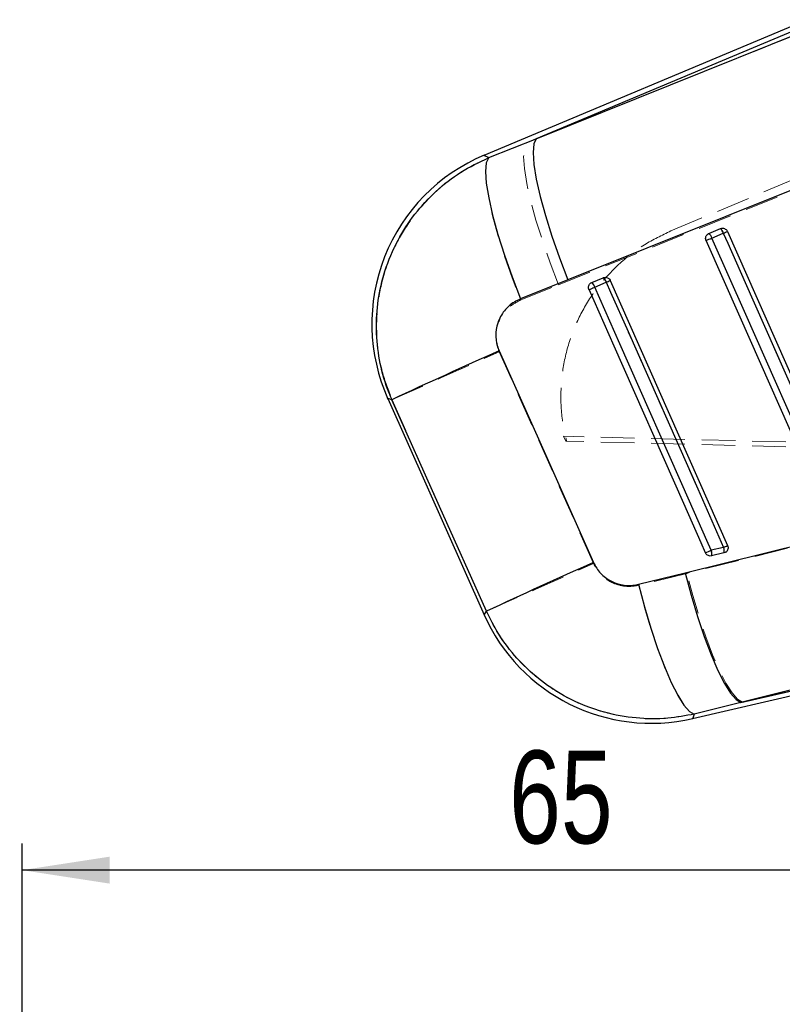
# Model space of a CAD drawing. Header units: millimetres. Extents: x 37 to 402, y 8 to 280.
# Tile 22 of 39: x 86 to 115, y 237 to 274. Entities that reach past the tile are written whole.
import ezdxf

# ---------------------------------------------------------------- set-up
doc = ezdxf.new("R2010")
doc.units = ezdxf.units.MM
doc.linetypes.add('HIDDEN', pattern=[1.905, 1.27, -0.635])
doc.layers.add('FORMATO', color=179, linetype='Continuous')
doc.styles.add('SLDTEXTSTYLE0', font='TXT', dxfattribs={"width": 0.75})
doc.dimstyles.new('SLDDIMSTYLE0', dxfattribs={"dimtxt": 3.5, "dimasz": 3.302, "dimexe": 0, "dimexo": 0.0625, "dimgap": 0.875, "dimtad": 1, "dimdec": 0, "dimlfac": 1.5, "dimrnd": 1e-09, "dimzin": 12, "dimdsep": 46, "dimtxsty": 'SLDTEXTSTYLE0', "dimsah": 1, "dimcen": 0.09, "dimadec": 0, "dimazin": 3, "dimtfac": 1, "dimtofl": 0, "dimtmove": 0, "dimatfit": 3, "dimfxl": 0, "dimfrac": 2, "dimtolj": 1, "dimtzin": 12, "dimarcsym": 0})

# ---------------------------------------------------------------- blocks, each defined once
blk = doc.blocks.new('_D_4')
at = {"layer": 'FORMATO'}
for p, q in [((86.031, 230.618), (86.031, 243.308)), ((129.289, 234.448), (129.289, 243.308)), ((129.289, 242.308), (86.031, 242.308))]:
    blk.add_line(p, q, dxfattribs=at)
for points in [[(86.031, 242.308), (89.333, 241.8), (89.333, 242.816)], [(129.289, 242.308), (125.987, 242.816), (125.987, 241.8)]]:
    blk.add_solid(points, dxfattribs=at)
at = {"layer": 'FORMATO', "insert": (104.416, 246.82), "char_height": 3.5, "attachment_point": 1, "style": 'SLDTEXTSTYLE0'}
blk.add_mtext('65', dxfattribs=at)

msp = doc.modelspace()

# ---------------------------------------------------------------- linework, layer by layer
at = {"color": 7, "linetype": 'Continuous', "lineweight": 25}
for p, q in [((115.67666, 274.4119), (103.46518, 269.29046)), ((115.74658, 274.24521), (105.43036, 269.91863)), ((105.43036, 269.91863), (115.81428, 274.08377)), ((103.64217, 269.20377), (105.43036, 269.91863)), ((117.01357, 268.75894), (106.63222, 264.59129)), ((111.952, 266.34324), (112.38692, 266.52564)), ((112.38692, 266.52564), (112.40673, 266.53273)), ((112.06309, 266.16904), (112.49802, 266.35144)), ((112.65043, 266.42038), (117.41401, 255.6589)), ((107.53316, 264.48999), (107.96808, 264.6724)), ((107.96808, 264.6724), (107.98757, 264.67939)), ((106.63222, 264.59129), (104.84632, 263.87234)), ((107.64421, 264.31585), (108.07914, 264.49824)), ((108.2316, 264.56714), (112.66165, 254.55913)), ((99.83076, 260.115), (103.47422, 251.94304)), ((111.05876, 253.53561), (122.31809, 256.33028)), ((112.50934, 254.4903), (112.04159, 254.38206)), ((112.52322, 254.27972), (112.05547, 254.17147)), ((112.56792, 254.29596), (112.52322, 254.27972)), ((109.29784, 253.09931), (111.05876, 253.53561)), ((124.42262, 251.429), (113.16344, 248.63817)), ((111.33415, 248.0293), (124.50408, 251.07701)), ((113.16344, 248.63817), (124.46333, 251.25312)), ((113.16344, 248.63817), (111.40343, 248.19959))]:
    msp.add_line(p, q, dxfattribs=at)
at = {"color": 7, "linetype": 'HIDDEN', "lineweight": 18}
for p, q in [((105.08119, 269.77219), (115.74658, 274.24521)), ((115.8176, 274.07584), (105.08119, 269.77219)), ((105.08119, 269.77219), (103.64909, 269.20038)), ((106.28304, 264.40683), (117.01864, 268.71125)), ((110.51772, 266.43563), (115.45071, 268.50451)), ((112.38672, 266.52557), (111.9518, 266.34317)), ((112.39964, 266.53047), (112.38672, 266.52557)), ((110.45512, 266.40938), (110.51772, 266.43563)), ((112.49797, 266.3529), (112.06305, 266.1705)), ((112.65043, 266.42038), (112.49797, 266.3529)), ((107.96788, 264.67233), (107.53296, 264.48993)), ((107.98071, 264.67719), (107.96788, 264.67233)), ((104.85232, 263.83206), (106.28304, 264.40683)), ((108.07912, 264.49968), (107.6442, 264.31727)), ((108.2316, 264.56714), (108.07912, 264.49968)), ((107.60109, 253.88449), (104.04257, 261.86982)), ((106.55092, 258.50365), (106.4695, 258.68622)), ((166.27774, 257.16934), (106.4695, 258.68622)), ((166.27279, 256.97074), (106.58268, 258.50284)), ((122.32142, 256.29139), (111.11679, 253.51173)), ((112.04147, 254.38345), (112.50921, 254.49169)), ((112.05572, 254.1716), (112.52346, 254.27984)), ((112.66165, 254.55913), (112.50921, 254.49169)), ((112.52346, 254.27984), (112.57472, 254.29958)), ((111.11679, 253.51173), (109.3009, 253.06249)), ((113.21797, 248.65078), (124.42255, 251.42931)), ((124.46333, 251.25312), (113.21797, 248.65078)), ((111.40293, 248.19837), (113.21797, 248.65078))]:
    msp.add_line(p, q, dxfattribs=at)
at = {"color": 7, "linetype": 'Continuous', "lineweight": 25, "flags": 128}
for points in [[(105.43036, 269.91863), (105.34352, 269.72055), (105.31547, 269.39326), (105.34696, 268.94563), (105.43713, 268.38977), (105.58356, 267.74072), (105.78227, 267.01604), (106.0279, 266.23533), (106.31379, 265.41973), (106.63222, 264.59129)], [(103.64217, 269.20377), (103.55244, 269.01086), (103.52227, 268.68708), (103.55247, 268.24127), (103.64223, 267.68566), (103.78909, 267.03543), (103.98904, 266.30837), (104.23659, 265.52437), (104.52498, 264.70489), (104.84632, 263.87234)], [(116.79395, 255.48176), (116.62962, 255.853), (115.97227, 257.33798), (113.3429, 263.27788), (112.06309, 266.16904)], [(112.49802, 266.35144), (112.66235, 265.98019), (113.3197, 264.49522), (115.94907, 258.55531), (117.2617, 255.58999)], [(116.57857, 255.38761), (116.41423, 255.75885), (115.7569, 257.24383), (113.12757, 263.18376), (111.84779, 266.07492)], [(112.04159, 254.38206), (111.87726, 254.7533), (111.2199, 256.23828), (108.59049, 262.17819), (107.64421, 264.31585)], [(108.07914, 264.49824), (108.24348, 264.127), (108.90083, 262.64202), (111.53024, 256.70212), (112.50934, 254.4903)], [(111.8262, 254.28786), (111.66187, 254.6591), (111.00454, 256.14408), (108.37519, 262.08402), (107.42895, 264.22169)], [(104.03836, 261.90842), (105.83339, 257.88039), (107.59818, 253.92024)], [(103.55593, 252.08009), (101.78823, 256.03905), (99.99026, 260.06587)], [(111.05876, 253.53561), (111.284, 252.69409), (111.52661, 251.88393), (111.78024, 251.12634), (112.03825, 250.44115), (112.29389, 249.8463), (112.54046, 249.35735), (112.77152, 248.98711), (112.98101, 248.74528), (113.16344, 248.63817)], [(109.29784, 253.09931), (109.52316, 252.25334), (109.76603, 251.43919), (110.02003, 250.67839), (110.27844, 249.99106), (110.53442, 249.39538), (110.78122, 248.9071), (111.01229, 248.53913), (111.22154, 248.3012), (111.40343, 248.19959)]]:
    msp.add_lwpolyline(points, dxfattribs=at)
at = {"color": 7, "linetype": 'HIDDEN', "lineweight": 18, "flags": 128}
for points in [[(106.28304, 264.40683), (105.96252, 265.23909), (105.67487, 266.05934), (105.42795, 266.84518), (105.22849, 267.57519), (105.08194, 268.22941), (104.99231, 268.79001), (104.96203, 269.24167), (104.99193, 269.57207), (105.08119, 269.77219)], [(103.64909, 269.20038), (103.48641, 269.28006), (103.46518, 269.29046)], [(103.64909, 269.20038), (103.55741, 269.00448), (103.52572, 268.67694), (103.5549, 268.2268), (103.64413, 267.66644), (103.79097, 267.0113), (103.99137, 266.27942), (104.23981, 265.49095), (104.52945, 264.66761), (104.85232, 263.83206)], [(112.06305, 266.1705), (112.02715, 266.15461), (111.99136, 266.13877), (111.95702, 266.12357), (111.92542, 266.10958), (111.89775, 266.09733), (111.87506, 266.08728), (111.8582, 266.07982), (111.8478, 266.07521)], [(112.06305, 266.1705), (112.22738, 265.79925), (112.88473, 264.31423), (115.51413, 258.37417), (116.79383, 255.48319)], [(117.26158, 255.59144), (117.09724, 255.96269), (116.43989, 257.4477), (113.8105, 263.38776), (112.49797, 266.3529)], [(111.8478, 266.07521), (112.01214, 265.70396), (112.66948, 264.21894), (115.29886, 258.27887), (116.57856, 255.38789)], [(107.6442, 264.31727), (107.60831, 264.30139), (107.57251, 264.28554), (107.53817, 264.27034), (107.50658, 264.25635), (107.47891, 264.2441), (107.45622, 264.23405), (107.43936, 264.22658), (107.42897, 264.22197)], [(107.6442, 264.31727), (107.80854, 263.94602), (108.46589, 262.461), (111.09529, 256.52095), (112.04147, 254.38345)], [(112.50921, 254.49169), (112.34488, 254.86294), (111.68753, 256.34796), (109.05813, 262.28801), (108.07912, 264.49968)], [(107.42897, 264.22197), (107.5933, 263.85072), (108.25065, 262.3657), (110.88003, 256.42564), (111.82619, 254.28813)], [(99.99553, 260.06424), (100.12202, 260.12084), (100.37846, 260.23538), (100.75792, 260.40475), (101.25014, 260.62437), (101.8418, 260.88832), (102.51689, 261.18943), (103.25715, 261.51957), (104.04256, 261.86982)], [(99.83076, 260.115), (99.84967, 260.10918), (99.99553, 260.06424)], [(99.99553, 260.06424), (101.78995, 256.03971), (103.55564, 252.07961)], [(112.04147, 254.38345), (112.00557, 254.36756), (111.96978, 254.35172), (111.93544, 254.33651), (111.90384, 254.32252), (111.87617, 254.31027), (111.85347, 254.30022), (111.8366, 254.29274), (111.82619, 254.28813)], [(103.55564, 252.07961), (103.68211, 252.1362), (103.93846, 252.2507), (104.31777, 252.42), (104.80977, 252.63953), (105.40118, 252.90336), (106.07599, 253.20436), (106.81596, 253.53437), (107.60109, 253.88449)], [(113.21797, 248.65078), (113.03557, 248.75687), (112.82636, 248.99648), (112.59577, 249.36341), (112.34979, 249.84812), (112.09479, 250.43805), (111.83738, 251.1179), (111.58425, 251.87003), (111.34196, 252.67494), (111.11679, 253.51173)], [(111.40293, 248.19837), (111.22112, 248.2988), (111.01218, 248.53443), (110.78159, 248.89909), (110.53539, 249.3832), (110.28003, 249.97409), (110.02222, 250.65626), (109.76872, 251.41182), (109.52616, 252.22097), (109.3009, 253.06249)], [(103.55564, 252.07961), (103.48324, 251.95817), (103.47422, 251.94304)], [(111.33415, 248.0293), (111.34174, 248.04796), (111.40293, 248.19837)]]:
    msp.add_lwpolyline(points, dxfattribs=at)
at = {"color": 8, "linetype": 'Continuous', "lineweight": 25, "flags": 128}
for points in [[(103.46518, 269.29046), (103.4841, 269.28119), (103.64217, 269.20377)], [(99.99026, 260.06587), (99.84791, 260.10972), (99.83076, 260.115)], [(103.47422, 251.94304), (103.48334, 251.95833), (103.55593, 252.08009)], [(111.40343, 248.19959), (111.34191, 248.04837), (111.33415, 248.0293)]]:
    msp.add_lwpolyline(points, dxfattribs=at)
at = {"color": 7, "linetype": 'Continuous', "lineweight": 25}
for centre, radius, start, end in [((106.13459, 262.92557), 6.902, 112.637635, 204.248869), ((112.17633, 266.26881), 0.33213, 14.405253, 50.648904), ((106.69564, 278.15381), 13.13181, 293.100251, 294.125494), ((111.74136, 266.08639), 0.33218, 14.407496, 50.644338), ((110.19059, 271.65586), 5.78456, 293.509033, 295.165987), ((107.75758, 264.41567), 0.33199, 14.401025, 50.650204), ((102.03084, 276.85584), 13.73905, 293.135216, 294.115078), ((107.32263, 264.23326), 0.33201, 14.403881, 50.647987), ((105.66681, 270.03942), 6.04351, 293.525711, 295.111893), ((181.06018, 87.32295), 190.82046, 113.8056215, 115.1411213), ((106.46129, 266.84729), 13.65729, 293.130355, 294.116616), ((111.70567, 254.25416), 0.35945, 346.699887, 20.843586), ((110.11541, 259.99033), 5.99843, 293.52139, 295.117943), ((112.1734, 254.3624), 0.35946, 346.701278, 20.842372), ((184.31617, 80.03363), 190.05841, 113.8068551, 115.1458048), ((109.77806, 254.7536), 6.902, 203.833346, 283.171318)]:
    msp.add_arc(centre, radius, start, end, dxfattribs=at)
at = {"color": 7, "linetype": 'HIDDEN', "lineweight": 18}
for centre, radius, start, end in [((112.18614, 266.27417), 0.32161, 14.170834, 51.416997), ((111.75122, 266.09177), 0.32161, 14.170834, 51.416997), ((107.76734, 264.42096), 0.32157, 14.170006, 51.417668), ((107.33237, 264.23852), 0.32163, 14.173583, 51.414092), ((111.69985, 254.25406), 0.3653, 346.953002, 20.743621), ((112.1676, 254.36231), 0.3653, 346.953002, 20.743621)]:
    msp.add_arc(centre, radius, start, end, dxfattribs=at)
at = {"color": 7, "linetype": 'Continuous', "lineweight": 25}
for points, knots in [([(99.99026, 260.06587), (99.93434, 260.19956), (99.73152, 260.68449), (99.49511, 261.56485), (99.37507, 262.69834), (99.44768, 263.82973), (99.70905, 264.97627), (100.17354, 266.07687), (100.83366, 267.09092), (101.63492, 267.9571), (102.57235, 268.68847), (103.28556, 269.032), (103.64217, 269.20377)], [0, 0, 0, 0, 0.03975275, 0.14419137, 0.24862987, 0.35113862, 0.45364798, 0.56970916, 0.67665264, 0.783597, 0.89179818, 1, 1, 1, 1]), ([(112.40673, 266.53273), (112.42948, 266.53713), (112.47498, 266.54594), (112.54401, 266.52923), (112.60307, 266.49211), (112.63594, 266.45097), (112.64806, 266.4254), (112.65043, 266.42038)], [0, 0, 0, 0, 0.23775006, 0.47557043, 0.71128467, 0.9433559, 1, 1, 1, 1]), ([(111.84779, 266.07492), (111.84605, 266.07909), (111.83554, 266.10421), (111.82644, 266.15447), (111.83657, 266.22285), (111.86876, 266.28352), (111.91082, 266.32331), (111.9415, 266.33816), (111.952, 266.34324)], [0, 0, 0, 0, 0.0421369, 0.25401978, 0.46590555, 0.67779324, 0.88967629, 1, 1, 1, 1]), ([(107.98757, 264.67939), (108.0103, 264.68383), (108.05578, 264.69272), (108.12485, 264.67612), (108.18398, 264.63911), (108.21698, 264.59793), (108.22917, 264.57226), (108.2316, 264.56714)], [0, 0, 0, 0, 0.237450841, 0.47500536, 0.710440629, 0.942245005, 1, 1, 1, 1]), ([(107.42895, 264.22169), (107.42725, 264.22575), (107.41678, 264.25077), (107.40759, 264.30088), (107.41763, 264.36928), (107.4497, 264.43001), (107.49179, 264.46996), (107.52256, 264.48486), (107.53316, 264.48999)], [0, 0, 0, 0, 0.041063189, 0.252961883, 0.46485309, 0.676745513, 0.888641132, 1, 1, 1, 1]), ([(104.84632, 263.87234), (104.84255, 263.8708), (104.68346, 263.80614), (104.38883, 263.62305), (104.11581, 263.28248), (103.94744, 262.89486), (103.88432, 262.47615), (103.95027, 262.1173), (104.02617, 261.93733), (104.03836, 261.90842)], [0, 0, 0, 0, 0.005215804, 0.219787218, 0.434651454, 0.55071884, 0.753912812, 0.960474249, 1, 1, 1, 1]), ([(112.05547, 254.17147), (112.04904, 254.17019), (112.02065, 254.16454), (111.96801, 254.16721), (111.90448, 254.19291), (111.85465, 254.23522), (111.835, 254.27159), (111.8262, 254.28786)], [0, 0, 0, 0, 0.07150164, 0.3152363, 0.55896637, 0.8026996, 1, 1, 1, 1]), ([(112.66165, 254.55913), (112.66877, 254.53763), (112.683, 254.49464), (112.67617, 254.42579), (112.64871, 254.36339), (112.6091, 254.31981), (112.57873, 254.30222), (112.56792, 254.29596)], [0, 0, 0, 0, 0.21780381, 0.4355695, 0.65470422, 0.87707137, 1, 1, 1, 1]), ([(107.59818, 253.92024), (107.67685, 253.77751), (107.75587, 253.63412), (107.97685, 253.39813), (108.20005, 253.22887), (108.61822, 253.06858), (108.98425, 253.0362), (109.22601, 253.08485), (109.29784, 253.09931)], [0, 0, 0, 0, 0.23515675, 0.2362469, 0.4723325, 0.63524802, 0.89162067, 1, 1, 1, 1]), ([(111.40343, 248.19959), (111.07276, 248.13781), (110.34634, 248.00209), (109.19851, 248.02011), (107.89692, 248.25212), (106.68657, 248.73552), (105.61986, 249.42466), (104.78219, 250.18593), (104.07007, 251.07153), (103.72731, 251.7439), (103.55593, 252.08009)], [0, 0, 0, 0, 0.10631035, 0.23353734, 0.3607633, 0.52336067, 0.64234923, 0.76133692, 0.88066851, 1, 1, 1, 1])]:
    msp.add_open_spline(points, degree=3, knots=knots, dxfattribs=at)
at = {"color": 7, "linetype": 'HIDDEN', "lineweight": 18}
for points, knots in [([(103.64909, 269.20038), (103.62588, 269.19051), (103.22982, 269.0221), (102.49204, 268.61904), (101.53798, 267.86286), (100.73618, 266.95189), (100.0481, 265.83229), (99.60257, 264.61849), (99.4028, 263.37392), (99.40786, 262.24386), (99.58931, 261.12224), (99.86012, 260.41691), (99.99553, 260.06424)], [0, 0, 0, 0, 0.00691279, 0.11796424, 0.22901509, 0.3389214, 0.44882645, 0.58759495, 0.69033383, 0.79307314, 0.89653615, 1, 1, 1, 1]), ([(110.51772, 266.43563), (110.17882, 266.2739), (109.4912, 265.94574), (108.58679, 265.24646), (107.79849, 264.40951), (107.1695, 263.45766), (106.70468, 262.40507), (106.42532, 261.29914), (106.33697, 260.1525), (106.41608, 259.21632), (106.54322, 258.67183), (106.58268, 258.50284)], [0, 0, 0, 0, 0.116569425, 0.236519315, 0.353088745, 0.473039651, 0.589601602, 0.709544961, 0.826094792, 0.946025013, 1, 1, 1, 1]), ([(104.04256, 261.86982), (104.04218, 261.87069), (103.97611, 262.01906), (103.89361, 262.33945), (103.93036, 262.77811), (104.08923, 263.19381), (104.37351, 263.57957), (104.68997, 263.74645), (104.85232, 263.83206)], [0, 0, 0, 0, 0.00120094, 0.20463541, 0.40804726, 0.54667835, 0.76742658, 1, 1, 1, 1]), ([(106.58268, 258.50284), (106.57867, 258.50294), (106.56891, 258.5032), (106.55759, 258.50348), (106.55092, 258.50365)], [0, 0, 0, 0, 0.41081842, 1, 1, 1, 1]), ([(109.3009, 253.06249), (109.29654, 253.06142), (109.13133, 253.02117), (108.789, 252.99754), (108.37074, 253.11277), (108.00855, 253.32871), (107.75814, 253.57863), (107.64255, 253.80374), (107.60109, 253.88449)], [0, 0, 0, 0, 0.00665945, 0.25181435, 0.49718412, 0.631988, 0.86797874, 1, 1, 1, 1]), ([(103.55564, 252.07961), (103.74799, 251.70573), (104.11288, 250.99648), (104.87173, 250.09313), (105.7595, 249.31147), (106.78507, 248.69319), (107.9119, 248.26221), (109.06033, 248.0332), (110.24058, 247.99069), (111.01548, 248.12914), (111.40293, 248.19837)], [0, 0, 0, 0, 0.13284967, 0.25201242, 0.37117513, 0.50632489, 0.62885921, 0.75139475, 0.87569697, 1, 1, 1, 1])]:
    msp.add_open_spline(points, degree=3, knots=knots, dxfattribs=at)

# ---------------------------------------------------------------- texts
at = {"layer": 'FORMATO', "insert": (40.90093, 264.4655), "char_height": 3.5, "attachment_point": 1, "style": 'SLDTEXTSTYLE0'}
msp.add_mtext('GRAMPO AVANÇADO', dxfattribs=at)

# ---------------------------------------------------------------- dimensions: what is measured, and where the dimension line sits
at = {"layer": 'FORMATO'}
dim = msp.add_linear_dim(base=(86.03085, 242.30839), p1=(129.28868, 233.44846), p2=(86.03085, 229.61774), dimstyle='SLDDIMSTYLE0', dxfattribs=at)
dim.commit()
dim.dimension.update_dxf_attribs({"geometry": '_D_4', "text_midpoint": (107.00217, 242.30839), "dimtype": 160})

doc.saveas('drawing.dxf')
